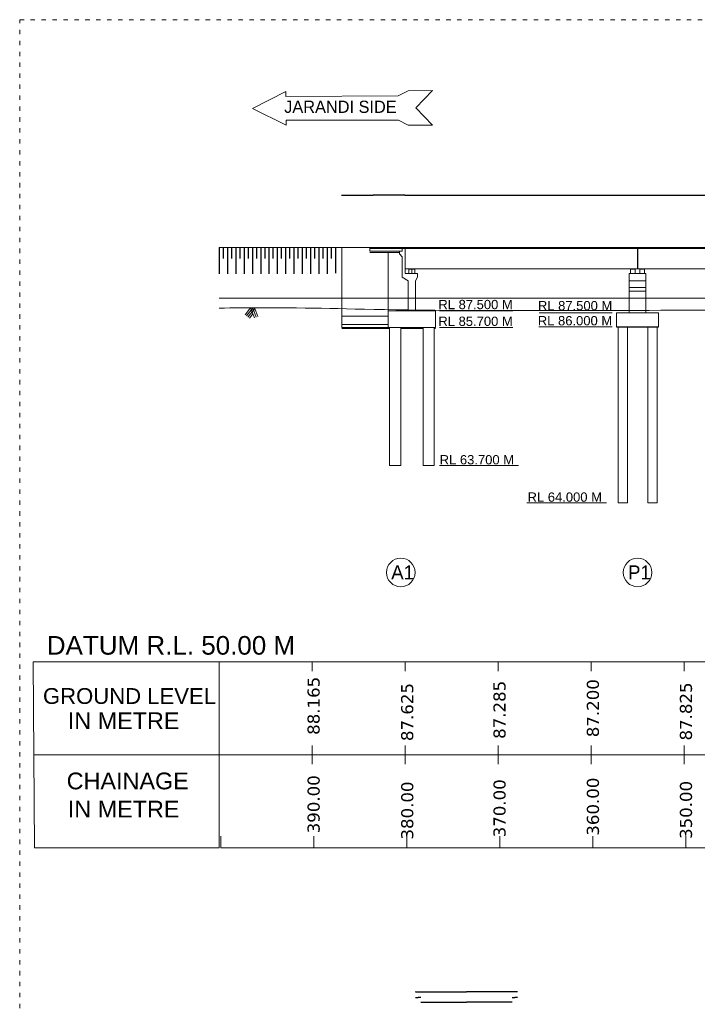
# Model space of a CAD drawing. Header units: millimetres. Extents: x -20950785 to 389010297, y -11535949 to 14056629.
# Tile 213 of 256: x 11768298 to 11879803, y -875200 to -713257. Entities that reach past the tile are written whole.
import ezdxf

# ---------------------------------------------------------------- set-up
doc = ezdxf.new("R2010")
doc.units = ezdxf.units.MM
doc.header["$LTSCALE"] = 60
doc.header["$MEASUREMENT"] = 0
doc.linetypes.add('ACAD_ISO02W100', pattern=[15, 12, -3])
doc.linetypes.add('ACAD_ISO03W100', pattern=[30, 12, -18])
for name, color, linetype in [('AAA', 210, 'Continuous'), ('PDF_H.F.L.', 7, 'ACAD_ISO03W100'), ('TEXT', 7, 'Continuous')]:
    doc.layers.add(name, color=color, linetype=linetype)
doc.layers.add('bRIDGE LINE', color=1, linetype='Continuous', lineweight=15)
doc.layers.add('HFL', color=2, linetype='ACAD_ISO02W100', lineweight=18)
doc.styles.add('PDF Arial Bold', font='times.ttf')
doc.styles.add('PDF Verdana', font='verdana.ttf')
doc.dimstyles.get("Standard").update_dxf_attribs({"dimtxt": 400, "dimasz": 215, "dimexe": 0.18, "dimexo": 0.0625, "dimgap": 0.09, "dimtad": 0, "dimtih": 1, "dimtoh": 1, "dimdec": 0, "dimzin": 4, "dimdsep": 46, "dimtxsty": 'Standard', "dimblk": 'OPEN90', "dimcen": 0, "dimadec": 0, "dimazin": 1, "dimtfac": 1, "dimtdec": 0, "dimtix": 1, "dimtofl": 0, "dimtmove": 0, "dimatfit": 3, "dimldrblk": 'OPEN30', "dimfxl": 1, "dimtolj": 1, "dimtzin": 0, "dimarcsym": 0})

# ---------------------------------------------------------------- blocks, each defined once
blk = doc.blocks.new('_Open90')
at = {"color": 0, "linetype": 'ByBlock', "lineweight": -2}
for p, q in [((0, 0), (-1, 0)), ((-0.5, 0.5), (0, 0)), ((0, 0), (-0.5, -0.5))]:
    blk.add_line(p, q, dxfattribs=at)
blk = doc.blocks.new('*D1414')
at = {"layer": 'Defpoints', "color": 0, "lineweight": 9, "ltscale": 2, "transparency": 16777216}
for p in [(11834320, -874838), (11849320, -874838), (11849320, -874838)]:
    blk.add_point(p, dxfattribs=at)
at = {"layer": 'TEXT', "color": 0, "lineweight": -2, "ltscale": 2, "transparency": 16777216}
for p, q in [((11834320, -874838), (11834320, -874838)), ((11834322, -874838), (11841816, -874838)), ((11849318, -874838), (11841823, -874838)), ((11849320, -874838), (11849320, -874838))]:
    blk.add_line(p, q, dxfattribs=at)
at = {"layer": 'TEXT', "color": 0, "lineweight": -2, "ltscale": 2, "transparency": 16777216, "xscale": 2, "yscale": 2, "zscale": 2, "rotation": 180}
blk.add_blockref('_Open90', (11834320, -874838), dxfattribs=at)
at = {"layer": 'TEXT', "color": 0, "lineweight": -2, "ltscale": 2, "transparency": 16777216, "xscale": 2, "yscale": 2, "zscale": 2}
blk.add_blockref('_Open90', (11849320, -874838), dxfattribs=at)
at = {"layer": 'TEXT', "color": 0, "lineweight": 5, "ltscale": 2, "transparency": 16777216, "insert": (11841820, -874838), "char_height": 2, "attachment_point": 5}
blk.add_mtext('\\A1;7500', dxfattribs=at)
blk = doc.blocks.new('_Open30')
at = {"color": 0, "linetype": 'ByBlock', "lineweight": -2}
for p, q in [((-1, 0), (0, 0)), ((0, 0), (-1, 0)), ((0, 0), (-1, 0))]:
    blk.add_line(p, q, dxfattribs=at)
blk = doc.blocks.new('*D1415')
at = {"layer": 'Defpoints', "color": 0, "lineweight": 9, "ltscale": 2, "transparency": 16777216}
for p in [(11833457, -873146), (11850196, -873129), (11850196, -873146)]:
    blk.add_point(p, dxfattribs=at)
at = {"layer": 'TEXT', "color": 0, "lineweight": -2, "ltscale": 2, "transparency": 16777216}
for p, q in [((11833457, -873146), (11833457, -873129)), ((11833459, -873129), (11841823, -873129)), ((11850194, -873129), (11841830, -873129)), ((11850196, -873146), (11850196, -873129))]:
    blk.add_line(p, q, dxfattribs=at)
at = {"layer": 'TEXT', "color": 0, "lineweight": -2, "ltscale": 2, "transparency": 16777216, "xscale": 2, "yscale": 2, "zscale": 2, "rotation": 180}
blk.add_blockref('_Open90', (11833457, -873129), dxfattribs=at)
at = {"layer": 'TEXT', "color": 0, "lineweight": -2, "ltscale": 2, "transparency": 16777216, "xscale": 2, "yscale": 2, "zscale": 2}
blk.add_blockref('_Open90', (11850196, -873129), dxfattribs=at)
at = {"layer": 'TEXT', "color": 0, "lineweight": 5, "ltscale": 2, "transparency": 16777216, "insert": (11841827, -873129), "char_height": 2, "attachment_point": 5}
blk.add_mtext('\\A1;8400', dxfattribs=at)
blk = doc.blocks.new('*D1416')
at = {"layer": 'Defpoints', "color": 0, "lineweight": 9, "ltscale": 2, "transparency": 16777216}
for p in [(11833420, -874080), (11834320, -874080), (11834320, -874080)]:
    blk.add_point(p, dxfattribs=at)
at = {"layer": 'TEXT', "color": 0, "lineweight": -2, "ltscale": 2, "transparency": 16777216}
for p, q in [((11833420, -874080), (11833420, -874080)), ((11833420, -874080), (11833869, -874080)), ((11834320, -874080), (11833871, -874080)), ((11834320, -874080), (11834320, -874080))]:
    blk.add_line(p, q, dxfattribs=at)
at = {"layer": 'TEXT', "color": 0, "lineweight": -2, "ltscale": 2, "transparency": 16777216, "xscale": 0.3, "yscale": 0.3, "zscale": 0.3, "rotation": 180}
blk.add_blockref('_Open90', (11833420, -874080), dxfattribs=at)
at = {"layer": 'TEXT', "color": 0, "lineweight": -2, "ltscale": 2, "transparency": 16777216, "xscale": 0.3, "yscale": 0.3, "zscale": 0.3}
blk.add_blockref('_Open90', (11834320, -874080), dxfattribs=at)
at = {"layer": 'TEXT', "color": 0, "lineweight": 5, "ltscale": 2, "transparency": 16777216, "insert": (11833870, -874080), "char_height": 0.6, "attachment_point": 5}
blk.add_mtext('\\A1;{\\H1.66667x;450}', dxfattribs=at)
blk = doc.blocks.new('*D1437')
at = {"layer": 'AAA', "color": 0, "lineweight": -2, "ltscale": 2, "transparency": 16777216}
for p, q in [((11831687, -742126), (11831687, -742125)), ((11831692, -742126), (11946339, -742126)), ((12061203, -742126), (11946555, -742126)), ((12061208, -742126), (12061208, -742125))]:
    blk.add_line(p, q, dxfattribs=at)
at = {"layer": 'Defpoints', "color": 0, "lineweight": 9, "ltscale": 2, "transparency": 16777216}
for p in [(11831687, -742126), (12061208, -742126), (12061208, -742126)]:
    blk.add_point(p, dxfattribs=at)
at = {"layer": 'AAA', "color": 0, "lineweight": -2, "ltscale": 2, "transparency": 16777216, "xscale": 5, "yscale": 5, "zscale": 5, "rotation": 180}
blk.add_blockref('_Open90', (11831687, -742126), dxfattribs=at)
at = {"layer": 'AAA', "color": 0, "lineweight": -2, "ltscale": 2, "transparency": 16777216, "xscale": 5, "yscale": 5, "zscale": 5}
blk.add_blockref('_Open90', (12061208, -742126), dxfattribs=at)
at = {"layer": 'AAA', "color": 0, "lineweight": 5, "ltscale": 2, "transparency": 16777216, "insert": (11946447, -742126), "char_height": 5, "attachment_point": 5}
blk.add_mtext('\\A1;LENGTH OF BRIDGE 150.00 M (6 SPAN @25.00M EACH)  ', dxfattribs=at)
blk = doc.blocks.new('*D1443')
at = {"layer": 'AAA', "color": 0, "lineweight": -2, "ltscale": 2, "transparency": 16777216}
for p, q in [((11821230, -742126), (11821230, -742125)), ((11821233, -742126), (11826449, -742126)), ((11831684, -742126), (11826467, -742126)), ((11831687, -742126), (11831687, -742125))]:
    blk.add_line(p, q, dxfattribs=at)
at = {"layer": 'Defpoints', "color": 0, "lineweight": 9, "ltscale": 2, "transparency": 16777216}
for p in [(11821230, -742126), (11831687, -742126), (11831687, -742126)]:
    blk.add_point(p, dxfattribs=at)
at = {"layer": 'AAA', "color": 0, "lineweight": -2, "ltscale": 2, "transparency": 16777216, "xscale": 3, "yscale": 3, "zscale": 3, "rotation": 180}
blk.add_blockref('_Open90', (11821230, -742126), dxfattribs=at)
at = {"layer": 'AAA', "color": 0, "lineweight": -2, "ltscale": 2, "transparency": 16777216, "xscale": 3, "yscale": 3, "zscale": 3}
blk.add_blockref('_Open90', (11831687, -742126), dxfattribs=at)
at = {"layer": 'AAA', "color": 0, "lineweight": 5, "ltscale": 2, "transparency": 16777216, "insert": (11826458, -742126), "char_height": 5, "attachment_point": 5}
blk.add_mtext('\\A1;6830', dxfattribs=at)
blk = doc.blocks.new('*D1453')
at = {"layer": 'Defpoints', "color": 0, "lineweight": 9, "ltscale": 2, "transparency": 16777216}
for p in [(11849320, -874080), (11850220, -874080), (11850220, -874080)]:
    blk.add_point(p, dxfattribs=at)
at = {"layer": 'TEXT', "color": 0, "lineweight": -2, "ltscale": 2, "transparency": 16777216}
for p, q in [((11849320, -874080), (11849320, -874080)), ((11849320, -874080), (11849769, -874080)), ((11850220, -874080), (11849771, -874080)), ((11850220, -874080), (11850220, -874080))]:
    blk.add_line(p, q, dxfattribs=at)
at = {"layer": 'TEXT', "color": 0, "lineweight": -2, "ltscale": 2, "transparency": 16777216, "xscale": 0.3, "yscale": 0.3, "zscale": 0.3, "rotation": 180}
blk.add_blockref('_Open90', (11849320, -874080), dxfattribs=at)
at = {"layer": 'TEXT', "color": 0, "lineweight": -2, "ltscale": 2, "transparency": 16777216, "xscale": 0.3, "yscale": 0.3, "zscale": 0.3}
blk.add_blockref('_Open90', (11850220, -874080), dxfattribs=at)
at = {"layer": 'TEXT', "color": 0, "lineweight": 5, "ltscale": 2, "transparency": 16777216, "insert": (11849770, -874080), "char_height": 0.6, "attachment_point": 5}
blk.add_mtext('\\A1;{\\H1.66667x;450}', dxfattribs=at)

msp = doc.modelspace()

# ---------------------------------------------------------------- hatches: boundary and pattern name
at = {"layer": 'AAA', "lineweight": 5, "ltscale": 2}
h = msp.add_hatch(color=7, dxfattribs=at)
h.dxf.hatch_style = 1
h.paths.add_polyline_path([(11832843.28, -754230.33), (11832537.26, -754230.33), (11832537.26, -754306.83), (11832843.28, -754306.83)])
h.paths.add_polyline_path([(11833149.31, -754230.33), (11832843.28, -754230.33), (11832843.28, -754306.83), (11833149.31, -754306.83)])
at = {"layer": 'AAA', "lineweight": 5}
h = msp.add_hatch(color=7, dxfattribs=at)
h.dxf.hatch_style = 1
h.paths.add_polyline_path([(11869435.32, -754230.63), (11868976.28, -754230.63), (11868976.28, -754310.2), (11869435.32, -754310.2)])
h.paths.add_polyline_path([(11870965.46, -754230.63), (11870506.42, -754230.63), (11870506.42, -754310.2), (11870965.46, -754310.2)])

# ---------------------------------------------------------------- linework, layer by layer
at = {"layer": 'AAA', "color": 7, "lineweight": 5}
for p, q in [((11812113.78, -725074.56), (11806619.49, -727859.14)), ((11812119.07, -725877.87), (11812113.78, -725074.56)), ((11830595.08, -725756.21), (11832196.41, -724942.33)), ((11832196.41, -724942.33), (11836212.93, -724915.88)), ((11836212.93, -724915.88), (11833511.92, -727770.61)), ((11830595.08, -725756.21), (11812119.07, -725877.87)), ((11812131.99, -730607.48), (11806619.49, -727859.14)), ((11836231.67, -730607.48), (11833511.92, -727770.61)), ((11830608.41, -729804.16), (11812131.99, -729804.16)), ((11812131.99, -729804.16), (11812131.99, -730607.48)), ((11830608.41, -729804.16), (11832215.06, -730607.48)), ((11832215.06, -730607.48), (11836231.67, -730607.48)), ((11801114.65, -750749.57), (11831717.42, -750749.57)), ((11869970.87, -750749.57), (11831717.42, -750749.57)), ((11831717.42, -754995.4), (11831717.42, -750749.57)), ((12061207.56, -750864.33), (11831717.42, -750864.33)), ((11831717.42, -750864.33), (11869970.87, -750864.33)), ((11831717.42, -754230.63), (11831717.42, -750864.33)), ((11831748.02, -754995.4), (11831748.02, -750749.57)), ((11869940.27, -750749.57), (11869940.27, -754230.63)), ((11869970.87, -750749.57), (11869970.87, -754230.63)), ((11869970.87, -750749.57), (11908224.33, -750749.57)), ((11869970.87, -750864.33), (11869970.87, -754230.63)), ((11908224.33, -750864.33), (11869970.87, -750864.33)), ((11870001.48, -750749.57), (11870001.48, -754230.63)), ((11869970.87, -754230.63), (11831717.42, -754230.63)), ((11868823.27, -754995.7), (11868823.27, -754310.2)), ((11868823.27, -754310.2), (11869588.34, -754310.2)), ((11868976.28, -754310.2), (11868976.28, -754230.63)), ((11868976.28, -754230.63), (11869435.32, -754230.63)), ((11869435.32, -754310.2), (11869435.32, -754230.63)), ((11869435.32, -754230.63), (11870506.42, -754230.63)), ((11869588.34, -754995.7), (11869588.34, -754310.2)), ((11869970.87, -754230.63), (11908224.33, -754230.63)), ((11870353.41, -754995.7), (11870353.41, -754310.2)), ((11870353.41, -754310.2), (11871118.48, -754310.2)), ((11870506.42, -754310.2), (11870506.42, -754230.63)), ((11870506.42, -754230.63), (11870965.46, -754230.63)), ((11870965.46, -754310.2), (11870965.46, -754230.63)), ((11871118.48, -754995.7), (11871118.48, -754310.2)), ((11868593.75, -754995.7), (11868593.75, -761483.49)), ((11871348, -754995.7), (11868593.75, -754995.7)), ((11871348, -756219.81), (11868593.75, -756219.81)), ((11871348, -754995.7), (11871348, -761483.49)), ((11871348, -757290.91), (11868593.75, -757290.91)), ((11871348, -757902.96), (11868593.75, -757902.96)), ((11871348, -757902.96), (11868593.75, -757902.96)), ((11805382.78, -761788.06), (11806297.33, -760656.34)), ((11805620.8, -761980.41), (11806646.36, -760711.32)), ((11805858.82, -762172.75), (11806995.39, -760766.3)), ((11806297.33, -760656.34), (11806922.68, -762282.25)), ((11806646.36, -760711.32), (11807208.31, -762172.39)), ((11806995.39, -760766.3), (11807493.94, -762062.53)), ((11806995.39, -760766.3), (11807493.94, -762062.53)), ((11806096.84, -762365.1), (11806677.97, -761645.99)), ((11869970.87, -761483.49), (11866528.06, -761483.49)), ((11866528.06, -761483.49), (11866528.06, -763778.7)), ((11868593.75, -761483.49), (11871348, -761483.49)), ((11873413.68, -761483.49), (11871348, -761483.49)), ((11873413.68, -763778.7), (11873413.68, -761483.49)), ((11866528.06, -763778.7), (11873413.68, -763778.7)), ((11866528.06, -763778.7), (11873413.68, -763778.7)), ((11866528.06, -763778.7), (11873413.68, -763778.7)), ((11866528.06, -763794), (11873413.68, -763794)), ((11866528.06, -763794), (11873413.68, -763794)), ((11866528.06, -763794), (11873413.68, -763794)), ((11866528.06, -763794), (11873413.68, -763794)), ((11866528.06, -763809.3), (11873413.68, -763809.3)), ((11866757.58, -763778.7), (11868287.72, -763778.7)), ((11866757.58, -792728.91), (11866757.58, -763809.3)), ((11868287.72, -763809.3), (11868287.72, -792728.91)), ((11871654.03, -763809.3), (11871654.03, -792728.91)), ((11873184.16, -792728.91), (11873184.16, -763809.3)), ((11837399.8, -786580.55), (11850384.82, -786588.87)), ((11851755.45, -792728.91), (11864848.49, -792728.91)), ((11868287.72, -792728.91), (11866757.58, -792728.91)), ((11871654.03, -792728.91), (11873184.16, -792728.91)), ((11801114.65, -818863.67), (11770511.88, -818863.67)), ((11770511.88, -818863.67), (11770761.71, -849465.42)), ((12092106.33, -818863.67), (11801114.65, -818863.67)), ((11801114.65, -818863.67), (11801114.65, -820393.81)), ((11801114.65, -818863.67), (11801114.65, -820393.81)), ((11801114.65, -818863.67), (11801114.65, -849466.44)), ((11816416.03, -818863.67), (11816416.03, -820393.81)), ((11831717.42, -818863.67), (11831717.42, -820393.81)), ((11847018.8, -818863.67), (11847018.8, -820393.81)), ((11847018.8, -818863.67), (11847018.8, -820393.81)), ((11847018.8, -818863.67), (11847018.8, -820393.81)), ((11862320.18, -818863.67), (11862320.18, -820393.81)), ((11877621.56, -818863.67), (11877621.56, -820393.81)), ((11801114.45, -832634.92), (11801114.45, -835695.19)), ((11801114.45, -832634.92), (11801114.45, -835695.19)), ((11801114.65, -832634.92), (11801114.65, -835695.19)), ((11816415.84, -832634.92), (11816415.84, -835695.19)), ((11831717.22, -832634.92), (11831717.22, -835695.19)), ((11847018.6, -832634.92), (11847018.6, -835695.19)), ((11862319.98, -832634.92), (11862319.98, -835695.19)), ((11877621.37, -832634.92), (11877621.37, -835695.19)), ((11801114.65, -834165.06), (11770636.8, -834164.55)), ((12092106.33, -834165.06), (11801114.45, -834165.06)), ((11801114.65, -834165.06), (11801114.45, -834165.06)), ((11801114.65, -849466.44), (11801114.65, -834165.06)), ((11801380.06, -847572.77), (11801380.06, -849466.44)), ((11801380.06, -847572.77), (11801380.06, -849466.44)), ((11816681.44, -847572.77), (11816681.44, -849466.44)), ((11831982.82, -847572.77), (11831982.82, -849466.44)), ((11847284.21, -847572.77), (11847284.21, -849466.44)), ((11847284.21, -847572.77), (11847284.21, -849466.44)), ((11862585.59, -847572.77), (11862585.59, -849466.44)), ((11877886.97, -847572.77), (11877886.97, -849466.44)), ((11770761.71, -849465.42), (11801114.65, -849466.44)), ((12092106.33, -849466.44), (11801380.06, -849466.44))]:
    msp.add_line(p, q, dxfattribs=at)
at = {"layer": 'AAA', "color": 7, "lineweight": 5, "ltscale": 5000}
for p, q in [((11821290.73, -763870.2), (11821290.73, -750749.57)), ((11825902.89, -750749.57), (11821290.73, -750749.57)), ((11825902.89, -751323.61), (11825902.89, -750749.57)), ((11825902.89, -750749.57), (11831717.42, -750749.57)), ((11831717.42, -750864.57), (11825902.89, -750864.57)), ((11831258.37, -751323.61), (11825902.89, -751323.61)), ((11831717.42, -750749.57), (11826361.93, -750749.57)), ((11831717.42, -750864.57), (11826361.93, -750864.57)), ((11830799.33, -751782.65), (11830799.33, -751323.61)), ((11830799.33, -751323.61), (11831258.37, -751323.61)), ((11831258.37, -751323.61), (11831258.37, -750864.57)), ((11831258.37, -750864.57), (11831717.42, -750864.57)), ((11831717.42, -750749.57), (11831717.42, -750864.57)), ((11830799.33, -751553.13), (11825902.89, -751553.13)), ((11828941.43, -761115.95), (11828941.43, -751553.13)), ((11831259.02, -752242.34), (11830799.33, -751782.65)), ((11831259.02, -752242.34), (11831251.94, -755607.45)), ((11832843.28, -754995.4), (11832843.28, -754193.49)), ((11831251.94, -755607.45), (11832231.23, -756219.51)), ((11833761.37, -754995.4), (11831717.42, -754995.4)), ((11833761.37, -754995.4), (11831717.42, -754995.4)), ((11832231.23, -761115.95), (11832231.23, -756219.51)), ((11833455.34, -756219.51), (11833761.37, -755607.45)), ((11833455.34, -761115.95), (11833455.34, -756219.51)), ((11833761.37, -755607.45), (11833761.37, -754995.4)), ((11832231.23, -761115.95), (11832231.23, -759261.31)), ((11833455.34, -759261.31), (11833455.34, -761115.95)), ((11828941.43, -761115.95), (11836745.14, -761115.95)), ((11828941.43, -763870.2), (11828941.43, -761115.95)), ((11836745.14, -761115.95), (11836745.14, -763870.2)), ((11828941.43, -762034.04), (11821290.73, -762034.04)), ((11828941.43, -763411.16), (11821290.73, -763411.16)), ((11828941.43, -763870.2), (11821290.73, -763870.2)), ((11828941.43, -764023.22), (11821290.73, -764023.22)), ((11836745.14, -763870.2), (11828941.43, -763870.2)), ((11829170.95, -764023.22), (11828941.43, -764023.22)), ((11829170.95, -763870.2), (11829170.95, -764297.24)), ((11831007.12, -763870.2), (11831007.12, -764297.24)), ((11834679.45, -764023.22), (11831007.12, -764023.22)), ((11834679.45, -763870.2), (11834679.45, -764297.24)), ((11836515.62, -763870.2), (11836515.62, -764297.24)), ((11836745.14, -764023.22), (11836515.62, -764023.22)), ((11829170.95, -786577.76), (11831007.12, -786577.76)), ((11834679.45, -786577.76), (11836515.62, -786577.76))]:
    msp.add_line(p, q, dxfattribs=at)
at = {"layer": 'AAA', "color": 7, "lineweight": 5, "ltscale": 20}
for p, q in [((11831717.42, -750749.57), (11831717.42, -754995.4)), ((11831717.42, -750749.57), (11831717.42, -754995.4)), ((11832345.99, -754995.4), (11832345.99, -754306.83)), ((11832345.99, -754306.83), (11833340.58, -754306.83)), ((11833340.58, -754995.4), (11833340.58, -754306.83))]:
    msp.add_line(p, q, dxfattribs=at)
at = {"layer": 'AAA', "color": 7, "lineweight": 5, "ltscale": 2}
for p, q in [((11831717.42, -750749.57), (11831717.42, -750864.33)), ((11833118.71, -754230.33), (11832506.65, -754230.33)), ((11832537.26, -754230.33), (11832537.26, -754306.83)), ((11832843.28, -754306.83), (11833149.31, -754306.83)), ((11833149.31, -754306.83), (11833149.31, -754230.33))]:
    msp.add_line(p, q, dxfattribs=at)
at = {"layer": 'AAA', "color": 7, "lineweight": 5, "ltscale": 0.05}
for p, q in [((11829170.95, -786577.76), (11829170.95, -763870.2)), ((11831007.12, -786577.76), (11831007.12, -763870.2)), ((11834679.45, -786577.76), (11834679.45, -763870.2)), ((11836515.62, -786577.76), (11836515.62, -763870.2)), ((11829170.95, -786577.76), (11829170.95, -770871.45)), ((11831007.12, -786577.76), (11831007.12, -770871.45)), ((11834679.45, -786577.76), (11834679.45, -770871.45)), ((11836515.62, -786577.76), (11836515.62, -770871.45))]:
    msp.add_line(p, q, dxfattribs=at)
at = {"layer": 'AAA', "color": 7, "lineweight": 5}
for points in [[(11868976.28, -754230.63), (11869435.32, -754230.63), (11869435.32, -754230.63), (11868976.28, -754230.63)], [(11868976.28, -754230.63), (11869435.32, -754230.63), (11869435.32, -754230.63), (11868976.28, -754230.63)], [(11868976.28, -754230.63), (11869435.32, -754230.63), (11869435.32, -754230.63), (11868976.28, -754230.63)], [(11870506.42, -754230.63), (11870965.46, -754230.63), (11870965.46, -754230.63), (11870506.42, -754230.63)], [(11870506.42, -754230.63), (11870965.46, -754230.63), (11870965.46, -754230.63), (11870506.42, -754230.63)]]:
    msp.add_lwpolyline(points, close=True, dxfattribs=at)
at = {"layer": 'AAA', "color": 7, "lineweight": 5, "ltscale": 2}
for centre in [(11831007.12, -804179.11), (11869970.87, -804179.11)]:
    msp.add_circle(centre, 2350.05, dxfattribs=at)
at = {"layer": 'AAA', "color": 7, "lineweight": 5}
msp.add_open_spline([(12091840.92, -759088.82), (12086849.7, -759109.4), (12073837.72, -759152.73), (12061238.16, -759165.33), (12045936.78, -760366.49), (12030635.39, -765683.72), (12015334.01, -765691.37), (12000032.63, -765859.68), (11984731.24, -763510.92), (11969429.86, -762126.15), (11923525.71, -760588.36), (11908224.33, -760894.38), (11831717.42, -761292.22), (11819073.08, -760609.43), (11805950.3, -760651.16), (11801114.65, -760682.49)], degree=3, knots=[8.529721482, 8.529721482, 8.529721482, 8.529721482, 9, 10, 11, 12, 13, 14, 15, 16, 17, 18, 19, 20, 20.479057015, 20.479057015, 20.479057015, 20.479057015], dxfattribs=at)
at = {"layer": 'bRIDGE LINE', "color": 7, "lineweight": 5, "ltscale": 2}
for p, q in [((11837384.43, -761115.95), (11849448.07, -761115.95)), ((11853762.86, -761483.49), (11865810.88, -761483.49)), ((11837384.43, -763870.2), (11849448.07, -763870.2)), ((11853747.23, -763778.7), (11865810.88, -763778.7))]:
    msp.add_line(p, q, dxfattribs=at)
at = {"layer": 'HFL', "color": 7, "lineweight": 5, "ltscale": 0.3}
msp.add_line((11801114.65, -759035.27), (12061238.16, -759035.27), dxfattribs=at)
at = {"layer": 'PDF_H.F.L.', "color": 7, "lineweight": 15}
msp.add_lwpolyline([(11768298.17, -713257.45), (12271058.82, -713257.45), (12270959.4, -1023436.58), (11768298.17, -1023436.58)], close=True, dxfattribs=at)
at = {"layer": 'TEXT', "color": 7, "ltscale": 2}
for p, q in [((11801114.65, -750749.57), (11801114.65, -755046.18)), ((11801773.54, -750749.57), (11801773.54, -752546.03)), ((11802482.62, -750749.57), (11802482.62, -754939.28)), ((11802482.62, -750749.57), (11802482.62, -755046.18)), ((11803141.5, -750749.57), (11803141.5, -752546.03)), ((11803850.58, -750749.57), (11803850.58, -754939.28)), ((11803850.58, -750749.57), (11803850.58, -755046.18)), ((11804509.47, -750749.57), (11804509.47, -752546.03)), ((11805218.55, -750749.57), (11805218.55, -754939.28)), ((11805218.55, -750749.57), (11805218.55, -755046.18)), ((11805877.44, -750749.57), (11805877.44, -752546.03)), ((11806586.52, -750749.57), (11806586.52, -754939.28)), ((11806586.52, -750749.57), (11806586.52, -755046.18)), ((11807245.41, -750749.57), (11807245.41, -752546.03)), ((11807954.48, -750749.57), (11807954.48, -754939.28)), ((11807954.48, -750749.57), (11807954.48, -755046.18)), ((11808613.37, -750749.57), (11808613.37, -752546.03)), ((11809322.45, -750749.57), (11809322.45, -754939.28)), ((11809322.45, -750749.57), (11809322.45, -755046.18)), ((11809981.34, -750749.57), (11809981.34, -752546.03)), ((11810690.42, -750749.57), (11810690.42, -754939.28)), ((11810690.42, -750749.57), (11810690.42, -755046.18)), ((11811349.31, -750749.57), (11811349.31, -752546.03)), ((11812058.38, -750749.57), (11812058.38, -754939.28)), ((11812058.38, -750749.57), (11812058.38, -755046.18)), ((11812717.27, -750749.57), (11812717.27, -752546.03)), ((11813426.35, -750749.57), (11813426.35, -754939.28)), ((11813426.35, -750749.57), (11813426.35, -755046.18)), ((11814085.24, -750749.57), (11814085.24, -752546.03)), ((11814794.32, -750749.57), (11814794.32, -754939.28)), ((11814794.32, -750749.57), (11814794.32, -755046.18)), ((11815453.21, -750749.57), (11815453.21, -752546.03)), ((11816162.29, -750749.57), (11816162.29, -754939.28)), ((11816162.29, -750749.57), (11816162.29, -755046.18)), ((11816821.17, -750749.57), (11816821.17, -752546.03)), ((11817530.25, -750749.57), (11817530.25, -754939.28)), ((11817530.25, -750749.57), (11817530.25, -755046.18)), ((11818189.14, -750749.57), (11818189.14, -752546.03)), ((11818898.22, -750749.57), (11818898.22, -754939.28)), ((11818898.22, -750749.57), (11818898.22, -755046.18)), ((11819557.11, -750749.57), (11819557.11, -752546.03)), ((11820266.19, -750749.57), (11820266.19, -754939.28))]:
    msp.add_line(p, q, dxfattribs=at)

# ---------------------------------------------------------------- texts
at = {"layer": 'AAA', "color": 7, "lineweight": 5, "insert": (11811825.8, -726578.69), "char_height": 2008.3065, "attachment_point": 1}
msp.add_mtext('JARANDI SIDE', dxfattribs=at)
at = {"layer": 'AAA', "color": 7, "lineweight": 5, "attachment_point": 9, "style": 'PDF Arial Bold'}
for s, insert, char_height in [('\\pi-5224.9632,l5818.96288,t5818.96288;{\\fArial|b0|i0|c0|p34;RL 87.500 M}', (11849432.44, -760891.74), 1530.1383), ('\\pi-5224.9632,l5818.96288,t5818.96288;{\\fArial|b0|i0|c0|p34;RL 87.500 M}', (11865810.88, -761080.68), 1530.1383), ('\\pi-5224.9632,l5818.96288,t5818.96288;{\\fArial|b0|i0|c0|p34;RL 85.700 M}', (11849432.44, -763645.99), 1530.1383), ('\\pi-5224.9632,l5818.96288,t5818.96288;{\\fArial|b0|i0|c0|p34;RL 86.000 M}', (11865795.25, -763554.48), 1530.1383), ('\\pi-5224.9632,l5818.96288,t5818.96288;{\\fArial|b0|i0|c0|p34;RL 63.700 M}', (11849647.07, -786421.31), 1530.1383), ('\\pi-5224.9632,l5818.96288,t5818.96288;{\\fArial|b0|i0|c0|p34;RL 64.000 M}', (11864110.75, -792561.35), 1530.1383), ('{\\fArial|b0|i0|c0|p34;DATUM R.L. 50.00 M}', (11813621.36, -817735.07), 3060.2766), ('{\\fArial|b0|i0|c0|p34;GROUND LEVEL}', (11800599.76, -825832.12), 2601.2351), ('{\\fArial|b0|i0|c0|p34;IN METRE}', (11794596.73, -829932.52), 2754.2489), ('{\\fArial|b0|i0|c0|p34;CHAINAGE}', (11796126.87, -839878.42), 2754.2489), ('{\\fArial|b0|i0|c0|p34;IN METRE}', (11794596.73, -844468.83), 2754.2489)]:
    msp.add_mtext(s, dxfattribs=dict(at, insert=insert, char_height=char_height))
at = {"layer": 'AAA', "color": 7, "lineweight": 5, "ltscale": 2, "char_height": 2295.207, "attachment_point": 1}
for s, insert in [('A1', (11829434.45, -803011.91)), ('P1', (11868398.21, -803011.91))]:
    msp.add_mtext(s, dxfattribs=dict(at, insert=insert))
at = {"layer": 'AAA', "color": 7, "lineweight": 5, "char_height": 1989.18, "attachment_point": 1, "rotation": 90, "style": 'PDF Verdana'}
for s, insert in [('88.165', (11815662.92, -830878.71)), ('87.625', (11831070.54, -831904.17)), ('87.285', (11846256.33, -831540.65)), ('87.200', (11861622.87, -831268.09)), ('87.825', (11876933.39, -831806.67)), ('390.00', (11815668.14, -847075.14)), ('380.00', (11831075.76, -848100.6)), ('370.00', (11846261.56, -847737.08)), ('360.00', (11861628.1, -847464.51)), ('350.00', (11876938.62, -848003.1))]:
    msp.add_mtext(s, dxfattribs=dict(at, insert=insert))

# ---------------------------------------------------------------- dimensions: what is measured, and where the dimension line sits
at = {"layer": 'AAA', "color": 7, "lineweight": 5, "ltscale": 2}
for base, p1, p2, text, override, picture, middle in [((11831686.81, -742126.05), (11821229.53, -742126.05), (11831686.81, -742126.05), '6830', {"dimtxt": 5, "dimasz": 3, "dimexe": 0.91}, '*D1443', (11826458.17, -742126.05)), ((12061207.56, -742126.05), (11831686.81, -742126.05), (12061207.56, -742126.05), 'LENGTH OF BRIDGE 150.00 M (6 SPAN @25.00M EACH)  ', {"dimtxt": 5, "dimasz": 5, "dimexe": 0.91}, '*D1437', (11946447.18, -742126.05))]:
    dim = msp.add_linear_dim(base=base, p1=p1, p2=p2, text=text, dimstyle='Standard', override=override, dxfattribs=at)
    dim.commit()
    dim.dimension.update_dxf_attribs({"geometry": picture, "text_midpoint": middle})
at = {"layer": 'TEXT', "color": 7, "lineweight": 5, "ltscale": 2}
for base, p1, p2, picture, middle in [((11834319.84, -874079.91), (11833419.85, -874079.91), (11834319.84, -874079.91), '*D1416', (11833869.84, -874079.91)), ((11850219.85, -874079.91), (11849319.85, -874079.91), (11850219.85, -874079.91), '*D1453', (11849769.85, -874079.91))]:
    dim = msp.add_linear_dim(base=base, p1=p1, p2=p2, text='{\\H1.66667x;450}', dimstyle='Standard', override={"dimtxt": 0.6, "dimasz": 0.3}, dxfattribs=at)
    dim.commit()
    dim.dimension.update_dxf_attribs({"geometry": picture, "text_midpoint": middle, "dimtype": 160})
for base, p1, p2, text, picture, middle in [((11850196.03, -873129.16), (11833457.34, -873145.57), (11850196.03, -873145.57), '8400', '*D1415', (11841826.68, -873129.16)), ((11849319.85, -874838.07), (11834319.84, -874838.07), (11849319.85, -874838.07), '7500', '*D1414', (11841819.84, -874838.07))]:
    dim = msp.add_linear_dim(base=base, p1=p1, p2=p2, text=text, dimstyle='Standard', override={"dimtxt": 2, "dimasz": 2}, dxfattribs=at)
    dim.commit()
    dim.dimension.update_dxf_attribs({"geometry": picture, "text_midpoint": middle})

doc.saveas('drawing.dxf')
